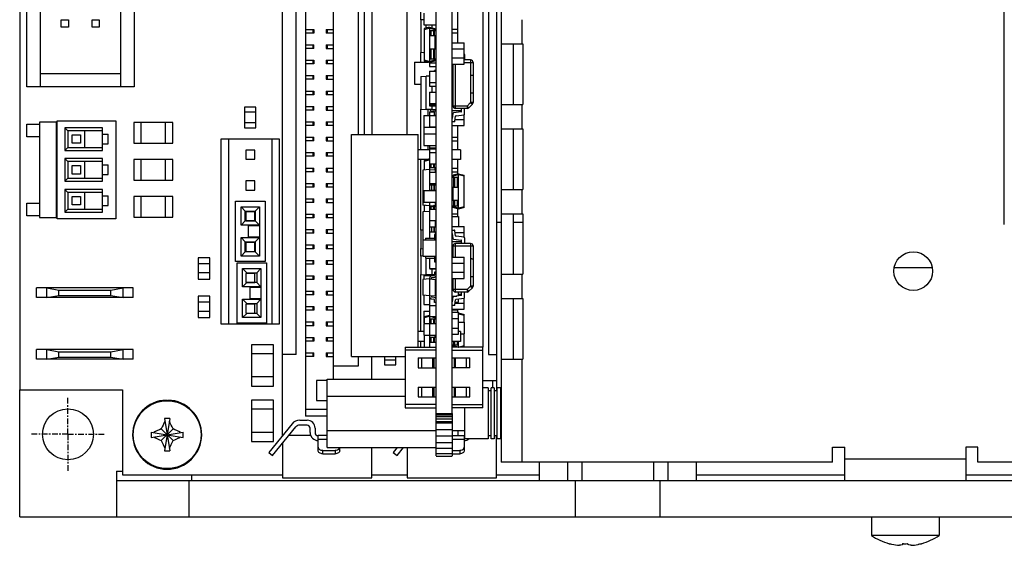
# Model space of a CAD drawing. Header units: millimetres. Extents: x 6 to 490, y 28 to 311.
# Tile 8 of 13: x 297 to 362, y 151 to 185. Entities that reach past the tile are written whole.
import ezdxf

# ---------------------------------------------------------------- set-up
doc = ezdxf.new("R2010")
doc.units = ezdxf.units.MM
doc.linetypes.add('CENTER', pattern=[0.6, 0.375, -0.075, 0.075, -0.075])
doc.layers.add('A-AX', color=7, linetype='Continuous')

msp = doc.modelspace()

# ---------------------------------------------------------------- linework, layer by layer
at = {"color": 7, "linetype": 'Continuous'}
for p, q in [((329.15, 246.602), (329.15, 156.202)), ((314.714, 157.957), (314.714, 244.845)), ((324.866, 159.424), (324.866, 243.666)), ((325.93, 159.426), (325.93, 243.664)), ((316.236, 243.098), (316.236, 159.24)), ((328.84, 242.184), (328.84, 160.906)), ((297.376, 241.834), (297.376, 160.968)), ((318.068, 241.205), (318.068, 161.686)), ((315.628, 163.301), (315.628, 239.501)), ((328.332, 239.501), (328.332, 163.301)), ((327.944, 239.291), (327.944, 163.799)), ((362.388, 171.882), (362.388, 231.082)), ((319.714, 225.274), (319.714, 177.816)), ((320.102, 225.274), (320.102, 177.816)), ((320.61, 225.274), (320.61, 177.816)), ((297.823, 180.98), (297.823, 221.823)), ((298.709, 221.823), (298.709, 180.98)), ((304.915, 221.823), (304.915, 180.98)), ((304.029, 180.98), (304.029, 199.572)), ((322.944, 177.816), (322.944, 193.195)), ((323.858, 185.382), (323.858, 193.195)), ((326.298, 183.876), (326.298, 186.702)), ((328.85, 186.452), (328.85, 172.052)), ((300.103, 184.905), (300.103, 185.385)), ((300.103, 185.385), (300.583, 185.385)), ((300.583, 185.385), (300.583, 184.905)), ((302.135, 184.905), (302.135, 185.385)), ((302.135, 185.385), (302.615, 185.385)), ((302.615, 185.385), (302.615, 184.905)), ((324.05, 185.4), (323.85, 185.382)), ((323.85, 185.382), (323.85, 183.245)), ((324.05, 185.836), (324.05, 185.068)), ((324.858, 185.39), (324.866, 185.389)), ((300.583, 184.905), (300.103, 184.905)), ((302.615, 184.905), (302.135, 184.905)), ((316.236, 184.759), (316.778, 184.759)), ((316.778, 184.759), (316.778, 184.515)), ((317.595, 184.759), (317.595, 184.515)), ((317.595, 184.759), (318.068, 184.759)), ((324.05, 185.068), (324.858, 185.068)), ((324.426, 184.913), (324.066, 184.816)), ((324.066, 184.816), (324.066, 182.673)), ((324.21, 184.855), (324.21, 185.068)), ((324.426, 184.913), (324.786, 184.816)), ((324.426, 184.835), (324.426, 184.913)), ((324.426, 184.835), (324.426, 182.654)), ((324.429, 184.689), (324.429, 184.329)), ((324.429, 184.689), (324.866, 184.689)), ((324.586, 185.068), (324.586, 184.87)), ((324.73, 184.689), (324.73, 184.329)), ((324.786, 184.816), (324.786, 184.689)), ((324.786, 184.775), (324.858, 184.775)), ((326.298, 184.759), (325.93, 184.759)), ((316.778, 184.515), (316.236, 184.515)), ((318.068, 184.515), (317.595, 184.515)), ((324.866, 184.329), (324.429, 184.329)), ((324.786, 184.329), (324.786, 183.473)), ((326.298, 184.515), (325.93, 184.515)), ((316.236, 183.743), (316.778, 183.743)), ((316.778, 183.499), (316.236, 183.499)), ((316.778, 183.499), (316.778, 183.743)), ((317.595, 183.743), (317.595, 183.499)), ((317.595, 183.743), (318.068, 183.743)), ((317.595, 183.499), (318.068, 183.499)), ((324.429, 183.473), (324.429, 182.801)), ((324.429, 183.473), (324.866, 183.473)), ((324.73, 183.473), (324.73, 182.801)), ((324.786, 184.015), (324.858, 184.015)), ((324.786, 183.527), (324.858, 183.527)), ((325.93, 183.876), (326.722, 183.876)), ((325.93, 183.476), (326.722, 183.476)), ((326.722, 182.476), (326.722, 183.876)), ((329.15, 183.802), (330.593, 183.802)), ((329.95, 183.802), (329.95, 179.802)), ((330.593, 183.802), (330.593, 179.802)), ((324.066, 183.226), (323.85, 183.245)), ((323.858, 182.595), (323.858, 183.245)), ((324.05, 183.228), (324.05, 183.198)), ((324.05, 183.198), (324.066, 183.198)), ((324.866, 182.801), (324.429, 182.801)), ((324.786, 182.801), (324.786, 182.673)), ((325.93, 182.876), (326.722, 182.876)), ((327.142, 182.744), (326.722, 182.744)), ((326.742, 183.116), (326.742, 182.744)), ((316.236, 182.727), (316.778, 182.727)), ((316.778, 182.483), (316.236, 182.483)), ((316.778, 182.727), (316.778, 182.483)), ((317.595, 182.727), (317.595, 182.483)), ((317.595, 182.727), (318.068, 182.727)), ((318.068, 182.483), (317.595, 182.483)), ((323.442, 182.595), (323.442, 181.155)), ((323.442, 182.595), (324.357, 182.595)), ((324.426, 182.577), (324.066, 182.673)), ((324.306, 182.609), (324.306, 182.595)), ((324.786, 182.673), (324.426, 182.577)), ((324.426, 182.577), (324.426, 182.654)), ((324.426, 182.577), (324.426, 182.308)), ((324.426, 182.552), (324.858, 182.552)), ((324.426, 182.308), (324.858, 182.308)), ((325.93, 182.476), (326.722, 182.476)), ((325.982, 179.704), (325.982, 182.476)), ((327.302, 182.584), (327.302, 179.93)), ((298.709, 181.861), (304.029, 181.861)), ((316.236, 181.711), (316.778, 181.711)), ((316.778, 181.467), (316.236, 181.467)), ((316.778, 181.467), (316.778, 181.711)), ((317.595, 181.711), (317.595, 181.467)), ((317.595, 181.711), (318.068, 181.711)), ((317.595, 181.467), (318.068, 181.467)), ((323.85, 181.643), (324.21, 181.675)), ((323.85, 181.643), (323.85, 179.506)), ((324.21, 179.475), (324.21, 181.675)), ((324.426, 181.675), (324.21, 181.675)), ((324.426, 182.011), (324.426, 181.008)), ((324.426, 182.011), (324.858, 182.011)), ((324.746, 182.011), (324.746, 182.055)), ((324.866, 182.055), (324.746, 182.055)), ((324.866, 181.65), (324.858, 181.651)), ((325.93, 181.711), (325.982, 181.711)), ((325.93, 181.467), (325.982, 181.467)), ((327.142, 181.744), (327.142, 180.544)), ((304.915, 180.98), (297.823, 180.98)), ((323.442, 181.155), (323.85, 181.155)), ((324.426, 181.251), (324.858, 181.251)), ((324.426, 181.008), (324.858, 181.008)), ((324.586, 181.008), (324.586, 180.63)), ((316.236, 180.695), (316.778, 180.695)), ((316.778, 180.451), (316.236, 180.451)), ((316.778, 180.695), (316.778, 180.451)), ((317.595, 180.695), (317.595, 180.451)), ((317.595, 180.695), (318.068, 180.695)), ((318.068, 180.451), (317.595, 180.451)), ((324.426, 180.63), (324.426, 179.707)), ((324.426, 180.63), (324.858, 180.63)), ((325.982, 180.695), (325.93, 180.695)), ((325.982, 180.451), (325.93, 180.451)), ((312.205, 179.628), (312.205, 178.268)), ((312.965, 179.628), (312.205, 179.628)), ((312.965, 178.268), (312.965, 179.628)), ((316.236, 179.679), (316.778, 179.679)), ((316.778, 179.435), (316.778, 179.679)), ((317.595, 179.679), (317.595, 179.435)), ((317.595, 179.679), (318.068, 179.679)), ((323.85, 179.506), (324.21, 179.475)), ((323.858, 176.817), (323.858, 179.506)), ((324.426, 179.87), (324.858, 179.87)), ((324.426, 179.788), (324.858, 179.788)), ((324.426, 179.707), (324.858, 179.707)), ((324.586, 179.707), (324.586, 179.475)), ((324.586, 179.475), (324.866, 179.499)), ((325.93, 179.812), (325.982, 179.812)), ((326.916, 179.544), (326.142, 179.544)), ((326.542, 179.353), (326.542, 179.544)), ((326.742, 179.172), (326.742, 179.544)), ((327.029, 179.591), (327.255, 179.817)), ((329.15, 179.802), (330.593, 179.802)), ((312.965, 179.308), (312.205, 179.308)), ((316.778, 179.435), (316.236, 179.435)), ((317.595, 179.435), (318.068, 179.435)), ((324.05, 179.089), (324.05, 177.102)), ((324.05, 179.089), (324.858, 179.089)), ((324.586, 179.475), (324.21, 179.475)), ((324.306, 179.475), (324.306, 179.089)), ((324.426, 179.329), (324.426, 179.089)), ((324.426, 179.329), (324.746, 179.329)), ((324.426, 179.085), (324.426, 178.325)), ((324.426, 179.085), (324.858, 179.085)), ((324.746, 179.455), (324.666, 179.455)), ((324.746, 179.335), (324.666, 179.335)), ((324.746, 179.095), (324.746, 179.335)), ((324.746, 179.095), (324.866, 179.095)), ((325.93, 179.412), (326.542, 179.412)), ((325.97, 179.216), (325.93, 178.89)), ((326.507, 179.313), (326.005, 179.251)), ((326.106, 178.699), (326.147, 179.033)), ((326.182, 179.068), (326.707, 179.132)), ((326.722, 178.412), (326.722, 179.137)), ((297.828, 177.681), (297.828, 178.513)), ((297.828, 178.513), (298.66, 178.513)), ((298.66, 178.641), (298.66, 172.345)), ((299.836, 178.641), (298.66, 178.641)), ((299.786, 172.345), (299.786, 178.641)), ((299.786, 178.513), (299.836, 178.513)), ((299.836, 172.257), (299.836, 178.721)), ((299.836, 178.721), (303.7, 178.721)), ((300.348, 178.269), (300.348, 176.773)), ((302.836, 178.269), (300.348, 178.269)), ((300.548, 178.069), (300.348, 178.269)), ((302.836, 176.773), (302.836, 178.269)), ((303.7, 178.721), (303.7, 172.257)), ((304.904, 178.612), (304.904, 177.252)), ((307.464, 178.612), (304.904, 178.612)), ((305.384, 177.252), (305.384, 178.612)), ((306.984, 177.252), (306.984, 178.612)), ((307.464, 177.252), (307.464, 178.612)), ((312.965, 178.588), (312.205, 178.588)), ((312.205, 178.268), (312.965, 178.268)), ((316.236, 178.663), (316.778, 178.663)), ((316.778, 178.419), (316.236, 178.419)), ((316.778, 178.663), (316.778, 178.419)), ((317.595, 178.663), (317.595, 178.419)), ((317.595, 178.663), (318.068, 178.663)), ((318.068, 178.419), (317.595, 178.419)), ((324.05, 178.321), (324.858, 178.321)), ((324.426, 178.325), (324.858, 178.325)), ((326.067, 178.664), (325.93, 178.664)), ((325.93, 178.412), (326.722, 178.412)), ((326.12, 178.812), (326.722, 178.812)), ((326.298, 176.817), (326.298, 178.419)), ((329.15, 178.202), (330.593, 178.202)), ((329.95, 178.202), (329.95, 174.202)), ((330.593, 178.202), (330.593, 174.202)), ((298.66, 177.681), (297.828, 177.681)), ((300.548, 178.069), (300.548, 176.973)), ((302.836, 178.069), (300.548, 178.069)), ((300.824, 177.247), (300.824, 177.805)), ((300.824, 177.805), (301.383, 177.805)), ((301.383, 177.805), (301.383, 177.247)), ((301.66, 176.973), (301.66, 178.069)), ((302.836, 177.849), (303.192, 177.849)), ((303.192, 177.209), (303.192, 177.849)), ((316.236, 177.647), (316.778, 177.647)), ((316.778, 177.403), (316.778, 177.647)), ((317.595, 177.647), (317.595, 177.403)), ((317.595, 177.647), (318.068, 177.647)), ((319.266, 163.176), (319.266, 177.816)), ((319.266, 177.816), (323.666, 177.816)), ((323.666, 163.799), (323.666, 177.816)), ((324.05, 177.87), (324.858, 177.87)), ((325.93, 177.647), (326.298, 177.647)), ((300.548, 176.973), (300.348, 176.773)), ((300.548, 176.973), (302.836, 176.973)), ((301.383, 177.247), (300.824, 177.247)), ((302.836, 177.209), (303.192, 177.209)), ((304.904, 177.252), (307.464, 177.252)), ((310.652, 177.525), (310.652, 165.333)), ((314.516, 177.525), (310.652, 177.525)), ((311.162, 165.333), (311.162, 177.525)), ((314.007, 177.525), (314.007, 165.333)), ((314.516, 165.333), (314.516, 177.525)), ((316.778, 177.403), (316.236, 177.403)), ((317.595, 177.403), (318.068, 177.403)), ((324.05, 177.102), (324.858, 177.102)), ((324.306, 177.102), (324.306, 176.817)), ((324.426, 177.102), (324.426, 175.515)), ((324.426, 176.944), (324.858, 176.944)), ((324.426, 176.891), (324.858, 176.891)), ((325.93, 177.403), (326.298, 177.403)), ((300.348, 176.773), (302.836, 176.773)), ((300.348, 176.237), (300.348, 174.741)), ((302.836, 176.237), (300.348, 176.237)), ((300.548, 176.037), (300.348, 176.237)), ((302.836, 174.741), (302.836, 176.237)), ((312.284, 176.793), (312.284, 176.193)), ((312.884, 176.793), (312.284, 176.793)), ((312.884, 176.193), (312.884, 176.793)), ((316.236, 176.631), (316.778, 176.631)), ((316.778, 176.387), (316.236, 176.387)), ((316.778, 176.631), (316.778, 176.387)), ((317.595, 176.631), (317.595, 176.387)), ((317.595, 176.631), (318.068, 176.631)), ((318.068, 176.387), (317.595, 176.387)), ((324.426, 176.817), (323.666, 176.817)), ((324.426, 176.647), (324.858, 176.647)), ((324.866, 176.817), (324.858, 176.817)), ((326.466, 176.817), (325.93, 176.817)), ((326.466, 176.817), (326.466, 176.177)), ((300.548, 176.037), (300.548, 174.941)), ((302.836, 176.037), (300.548, 176.037)), ((300.824, 175.215), (300.824, 175.773)), ((300.824, 175.773), (301.383, 175.773)), ((301.383, 175.773), (301.383, 175.215)), ((301.66, 174.941), (301.66, 176.037)), ((302.836, 175.817), (303.192, 175.817)), ((303.192, 175.177), (303.192, 175.817)), ((304.904, 176.173), (304.904, 174.813)), ((307.464, 176.173), (304.904, 176.173)), ((305.384, 174.813), (305.384, 176.173)), ((306.984, 174.813), (306.984, 176.173)), ((307.464, 174.813), (307.464, 176.173)), ((312.284, 176.193), (312.884, 176.193)), ((316.236, 175.615), (316.778, 175.615)), ((316.778, 175.371), (316.778, 175.615)), ((317.595, 175.615), (317.595, 175.371)), ((317.595, 175.615), (318.068, 175.615)), ((324.283, 176.177), (323.666, 176.177)), ((323.858, 171.511), (323.858, 176.177)), ((324.426, 176.216), (324.066, 176.119)), ((324.066, 176.119), (324.066, 175.484)), ((324.426, 175.887), (324.858, 175.887)), ((324.429, 175.887), (324.429, 175.632)), ((324.866, 175.632), (324.429, 175.632)), ((324.73, 175.887), (324.73, 175.632)), ((324.786, 175.632), (324.786, 175.485)), ((324.866, 176.177), (324.858, 176.177)), ((324.866, 175.992), (324.858, 175.992)), ((326.466, 176.177), (325.93, 176.177)), ((325.93, 175.615), (326.298, 175.615)), ((326.298, 175.227), (326.298, 176.177)), ((300.548, 174.941), (300.348, 174.741)), ((300.548, 174.941), (302.836, 174.941)), ((301.383, 175.215), (300.824, 175.215)), ((302.836, 175.177), (303.192, 175.177)), ((316.778, 175.371), (316.236, 175.371)), ((317.595, 175.371), (318.068, 175.371)), ((324.434, 175.516), (323.994, 175.478)), ((323.994, 175.478), (323.994, 173.155)), ((324.426, 175.346), (324.426, 174.586)), ((324.426, 175.346), (324.858, 175.346)), ((324.434, 175.516), (324.434, 175.346)), ((324.434, 175.516), (324.794, 175.485)), ((324.794, 175.485), (324.794, 175.346)), ((324.794, 175.428), (324.858, 175.428)), ((324.858, 175.256), (324.866, 175.256)), ((325.93, 175.371), (326.298, 175.371)), ((325.93, 175.016), (326.343, 175.016)), ((326.346, 175.24), (325.986, 175.144)), ((325.986, 175.144), (325.986, 175.016)), ((326.042, 174.344), (326.042, 175.016)), ((326.343, 174.344), (326.343, 175.016)), ((326.346, 175.24), (326.706, 175.144)), ((326.346, 175.24), (326.346, 175.163)), ((326.346, 172.982), (326.346, 175.163)), ((326.706, 173.001), (326.706, 175.144)), ((300.348, 174.741), (302.836, 174.741)), ((304.904, 174.813), (307.464, 174.813)), ((312.284, 174.761), (312.284, 174.161)), ((312.884, 174.761), (312.284, 174.761)), ((312.884, 174.161), (312.884, 174.761)), ((316.236, 174.599), (316.778, 174.599)), ((316.778, 174.355), (316.236, 174.355)), ((316.778, 174.599), (316.778, 174.355)), ((317.595, 174.599), (317.595, 174.355)), ((317.595, 174.599), (318.068, 174.599)), ((318.068, 174.355), (317.595, 174.355)), ((324.426, 174.586), (324.858, 174.586)), ((324.434, 174.586), (324.434, 174.131)), ((324.434, 174.496), (324.866, 174.496)), ((324.754, 174.136), (324.754, 174.496)), ((324.794, 174.586), (324.794, 174.496)), ((324.866, 174.896), (324.858, 174.896)), ((324.866, 174.776), (324.858, 174.776)), ((325.93, 174.344), (326.343, 174.344)), ((325.986, 173.488), (325.986, 174.344)), ((300.348, 174.205), (300.348, 172.709)), ((302.836, 174.205), (300.348, 174.205)), ((300.548, 174.005), (300.348, 174.205)), ((300.548, 174.005), (300.548, 172.909)), ((302.836, 174.005), (300.548, 174.005)), ((300.824, 173.183), (300.824, 173.741)), ((300.824, 173.741), (301.383, 173.741)), ((301.383, 173.741), (301.383, 173.183)), ((301.66, 172.909), (301.66, 174.005)), ((302.836, 172.709), (302.836, 174.205)), ((302.836, 173.785), (303.192, 173.785)), ((303.192, 173.145), (303.192, 173.785)), ((304.904, 173.735), (304.904, 172.375)), ((307.464, 173.735), (304.904, 173.735)), ((305.384, 172.375), (305.384, 173.735)), ((306.984, 172.375), (306.984, 173.735)), ((307.464, 172.375), (307.464, 173.735)), ((312.284, 174.161), (312.884, 174.161)), ((324.05, 174.131), (324.05, 173.363)), ((324.05, 174.131), (324.858, 174.131)), ((324.866, 174.136), (324.434, 174.136)), ((324.794, 174.136), (324.794, 174.131)), ((324.866, 174.104), (324.858, 174.104)), ((324.858, 173.736), (324.866, 173.736)), ((329.15, 174.202), (330.593, 174.202)), ((297.828, 172.465), (297.828, 173.297)), ((297.828, 173.297), (298.66, 173.297)), ((301.383, 173.183), (300.824, 173.183)), ((302.836, 173.145), (303.192, 173.145)), ((311.609, 169.437), (311.609, 173.421)), ((311.609, 173.421), (313.561, 173.421)), ((311.977, 171.837), (311.977, 173.053)), ((311.977, 173.053), (313.193, 173.053)), ((311.977, 173.053), (312.261, 172.769)), ((313.193, 173.053), (312.909, 172.769)), ((313.193, 173.053), (313.193, 171.837)), ((313.561, 173.421), (313.561, 169.437)), ((316.236, 173.583), (316.778, 173.583)), ((316.778, 173.339), (316.236, 173.339)), ((316.778, 173.339), (316.778, 173.583)), ((317.595, 173.583), (317.595, 173.339)), ((317.595, 173.583), (318.068, 173.583)), ((317.595, 173.339), (318.068, 173.339)), ((324.434, 173.116), (323.994, 173.155)), ((324.05, 173.363), (324.858, 173.363)), ((324.066, 173.148), (324.066, 172.72)), ((324.426, 173.117), (324.426, 172.148)), ((324.429, 173.066), (324.429, 172.908)), ((324.429, 173.066), (324.866, 173.066)), ((324.434, 173.363), (324.434, 173.116)), ((324.434, 173.116), (324.794, 173.148)), ((324.73, 173.066), (324.73, 172.908)), ((324.786, 173.147), (324.786, 173.066)), ((324.794, 173.363), (324.794, 173.148)), ((324.794, 173.282), (324.858, 173.282)), ((324.866, 173.376), (324.858, 173.376)), ((325.93, 173.583), (325.986, 173.583)), ((325.93, 173.488), (326.343, 173.488)), ((325.93, 173.128), (326.343, 173.128)), ((325.986, 173.128), (325.986, 173.001)), ((326.346, 172.904), (325.986, 173.001)), ((326.042, 173.128), (326.042, 173.488)), ((326.343, 173.128), (326.343, 173.488)), ((326.706, 173.001), (326.346, 172.904)), ((326.346, 172.982), (326.346, 172.904)), ((298.66, 172.465), (297.828, 172.465)), ((298.66, 172.345), (299.836, 172.345)), ((299.836, 172.465), (299.786, 172.465)), ((300.548, 172.909), (300.348, 172.709)), ((300.348, 172.709), (302.836, 172.709)), ((300.548, 172.909), (302.836, 172.909)), ((304.904, 172.375), (307.464, 172.375)), ((312.261, 172.121), (312.261, 172.769)), ((312.261, 172.769), (312.909, 172.769)), ((312.284, 172.729), (312.284, 172.129)), ((312.884, 172.729), (312.284, 172.729)), ((312.884, 172.129), (312.884, 172.729)), ((312.909, 172.769), (312.909, 172.121)), ((316.236, 172.567), (316.778, 172.567)), ((316.778, 172.567), (316.778, 172.323)), ((317.595, 172.567), (317.595, 172.323)), ((317.595, 172.567), (318.068, 172.567)), ((324.426, 172.752), (323.994, 172.714)), ((323.994, 172.714), (323.994, 170.873)), ((324.426, 172.908), (324.858, 172.908)), ((324.866, 172.706), (324.858, 172.706)), ((324.858, 172.493), (324.866, 172.493)), ((326.298, 172.567), (325.93, 172.567)), ((325.93, 172.42), (326.346, 172.42)), ((326.298, 172.42), (326.298, 172.917)), ((326.346, 172.42), (326.346, 171.765)), ((329.15, 172.602), (330.593, 172.602)), ((329.95, 172.602), (329.95, 168.602)), ((330.593, 172.602), (330.593, 168.602)), ((303.7, 172.257), (299.836, 172.257)), ((311.977, 171.837), (312.261, 172.121)), ((313.193, 171.837), (311.977, 171.837)), ((312.909, 172.121), (312.261, 172.121)), ((312.284, 172.129), (312.884, 172.129)), ((312.481, 171.045), (312.481, 171.813)), ((312.481, 171.813), (313.193, 171.813)), ((313.193, 171.837), (312.909, 172.121)), ((313.193, 171.813), (313.193, 171.045)), ((316.778, 172.323), (316.236, 172.323)), ((318.068, 172.323), (317.595, 172.323)), ((324.426, 172.148), (324.858, 172.148)), ((324.434, 172.148), (324.434, 170.993)), ((324.434, 171.733), (324.866, 171.733)), ((324.754, 171.373), (324.754, 171.733)), ((324.794, 172.148), (324.794, 171.733)), ((324.866, 172.133), (324.794, 172.133)), ((324.794, 172.067), (324.858, 172.067)), ((324.866, 171.85), (324.794, 171.85)), ((325.93, 171.765), (326.722, 171.765)), ((326.722, 171.04), (326.722, 171.765)), ((328.85, 172.052), (329.15, 172.052)), ((329.95, 172.052), (330.593, 172.052)), ((313.193, 171.045), (312.481, 171.045)), ((316.236, 171.551), (316.778, 171.551)), ((316.778, 171.307), (316.236, 171.307)), ((316.778, 171.307), (316.778, 171.551)), ((317.595, 171.551), (317.595, 171.307)), ((317.595, 171.551), (318.068, 171.551)), ((317.595, 171.307), (318.068, 171.307)), ((323.994, 171.524), (323.85, 171.511)), ((323.85, 171.511), (323.85, 170.294)), ((324.866, 171.373), (324.434, 171.373)), ((324.746, 171.233), (324.746, 170.873)), ((324.746, 171.233), (324.858, 171.233)), ((324.794, 171.373), (324.794, 171.233)), ((324.866, 171.142), (324.858, 171.142)), ((325.93, 171.513), (326.067, 171.513)), ((325.93, 171.287), (325.97, 170.961)), ((326.147, 171.144), (326.106, 171.478)), ((326.12, 171.365), (326.722, 171.365)), ((326.707, 171.045), (326.182, 171.109)), ((311.977, 169.805), (311.977, 171.021)), ((311.977, 171.021), (313.193, 171.021)), ((311.977, 171.021), (312.261, 170.737)), ((312.261, 170.089), (312.261, 170.737)), ((312.261, 170.737), (312.909, 170.737)), ((312.284, 170.697), (312.284, 170.097)), ((312.884, 170.697), (312.284, 170.697)), ((312.884, 170.097), (312.884, 170.697)), ((313.193, 171.021), (312.909, 170.737)), ((312.909, 170.737), (312.909, 170.089)), ((313.193, 171.021), (313.193, 169.805)), ((316.236, 170.535), (316.778, 170.535)), ((316.778, 170.535), (316.778, 170.291)), ((317.595, 170.535), (317.595, 170.291)), ((317.595, 170.535), (318.068, 170.535)), ((323.986, 170.873), (323.986, 169.793)), ((323.986, 170.873), (324.858, 170.873)), ((324.154, 170.993), (324.154, 170.873)), ((324.154, 170.993), (324.858, 170.993)), ((324.858, 170.973), (324.866, 170.973)), ((324.866, 170.613), (324.858, 170.613)), ((325.93, 170.765), (326.542, 170.765)), ((325.982, 169.733), (325.982, 170.473)), ((326.005, 170.926), (326.507, 170.864)), ((327.142, 170.633), (326.142, 170.633)), ((326.542, 170.633), (326.542, 170.825)), ((326.742, 171.005), (326.742, 170.633)), ((327.302, 170.473), (327.302, 167.819)), ((311.977, 169.805), (312.261, 170.089)), ((313.193, 169.805), (311.977, 169.805)), ((312.909, 170.089), (312.261, 170.089)), ((312.284, 170.097), (312.884, 170.097)), ((313.193, 169.805), (312.909, 170.089)), ((316.778, 170.291), (316.236, 170.291)), ((318.068, 170.291), (317.595, 170.291)), ((323.85, 170.294), (323.986, 170.282)), ((323.986, 169.816), (323.85, 169.804)), ((323.85, 169.804), (323.85, 168.587)), ((323.858, 169.804), (323.858, 170.294)), ((323.986, 169.793), (324.858, 169.793)), ((324.154, 169.793), (324.154, 169.673)), ((324.746, 169.793), (324.746, 169.433)), ((324.866, 170.287), (324.858, 170.286)), ((324.866, 170.061), (324.858, 170.061)), ((324.866, 169.811), (324.858, 169.812)), ((325.93, 170.365), (325.982, 170.365)), ((325.982, 170.291), (325.93, 170.291)), ((325.93, 169.982), (325.982, 169.982)), ((325.93, 169.733), (326.722, 169.733)), ((326.722, 168.333), (326.722, 169.733)), ((309.153, 169.695), (309.153, 168.287)), ((309.921, 169.695), (309.153, 169.695)), ((309.921, 169.295), (309.153, 169.295)), ((309.921, 168.287), (309.921, 169.695)), ((313.561, 169.437), (311.609, 169.437)), ((311.711, 165.373), (311.711, 169.357)), ((311.711, 169.357), (313.663, 169.357)), ((313.663, 169.357), (313.663, 165.373)), ((316.236, 169.519), (316.778, 169.519)), ((316.778, 169.275), (316.236, 169.275)), ((316.778, 169.275), (316.778, 169.519)), ((317.595, 169.519), (317.595, 169.275)), ((317.595, 169.519), (318.068, 169.519)), ((317.595, 169.275), (318.068, 169.275)), ((324.154, 169.673), (324.858, 169.673)), ((324.21, 168.556), (324.21, 169.673)), ((324.426, 169.673), (324.426, 168.978)), ((324.746, 169.433), (324.858, 169.433)), ((324.866, 169.436), (324.858, 169.436)), ((325.93, 169.333), (326.722, 169.333)), ((327.142, 169.633), (327.142, 168.433)), ((309.921, 168.695), (309.153, 168.695)), ((312.079, 167.773), (312.079, 168.989)), ((312.079, 168.989), (313.295, 168.989)), ((312.079, 168.989), (312.363, 168.705)), ((312.284, 168.665), (312.284, 168.065)), ((312.884, 168.665), (312.284, 168.665)), ((312.363, 168.665), (312.363, 168.705)), ((312.363, 168.705), (313.011, 168.705)), ((312.884, 168.065), (312.884, 168.665)), ((313.295, 168.989), (313.011, 168.705)), ((313.011, 168.705), (313.011, 168.057)), ((313.295, 168.989), (313.295, 167.773)), ((316.236, 168.503), (316.778, 168.503)), ((316.778, 168.503), (316.778, 168.259)), ((317.595, 168.503), (317.595, 168.259)), ((317.595, 168.503), (318.068, 168.503)), ((323.85, 168.587), (324.21, 168.556)), ((323.858, 164.817), (323.858, 168.587)), ((324.05, 168.57), (324.05, 168.263)), ((324.05, 168.523), (324.732, 168.523)), ((324.586, 168.556), (324.21, 168.556)), ((324.426, 168.978), (324.858, 168.978)), ((324.426, 168.556), (324.426, 168.523)), ((324.448, 168.978), (324.448, 168.956)), ((324.448, 168.956), (324.866, 168.956)), ((324.719, 168.519), (324.574, 168.501)), ((324.586, 168.956), (324.586, 168.556)), ((324.754, 168.57), (324.586, 168.556)), ((324.746, 168.978), (324.746, 168.956)), ((324.754, 168.737), (324.754, 168.558)), ((324.866, 168.737), (324.754, 168.737)), ((325.93, 168.733), (326.722, 168.733)), ((329.15, 168.602), (330.593, 168.602)), ((355.12, 169.049), (357.629, 169.049)), ((309.153, 168.287), (309.921, 168.287)), ((312.079, 167.773), (312.363, 168.057)), ((312.284, 168.065), (312.884, 168.065)), ((312.363, 168.057), (312.363, 168.065)), ((313.011, 168.057), (312.363, 168.057)), ((313.295, 167.773), (313.011, 168.057)), ((316.778, 168.259), (316.236, 168.259)), ((318.068, 168.259), (317.595, 168.259)), ((324.434, 168.297), (323.994, 168.258)), ((323.994, 168.258), (323.994, 167.215)), ((324.434, 168.342), (324.434, 167.132)), ((324.434, 168.297), (324.794, 168.265)), ((324.554, 168.286), (324.554, 168.342)), ((324.589, 168.382), (324.733, 168.4)), ((324.794, 168.265), (324.794, 167.208)), ((325.93, 168.333), (326.722, 168.333)), ((325.93, 168.209), (325.982, 168.209)), ((325.93, 167.809), (325.982, 167.809)), ((325.982, 167.593), (325.982, 168.333)), ((298.464, 167.06), (298.464, 167.7)), ((304.864, 167.7), (298.464, 167.7)), ((299.144, 167.06), (299.144, 167.7)), ((299.144, 167.7), (299.944, 167.559)), ((299.144, 167.06), (299.944, 167.201)), ((299.944, 167.201), (299.944, 167.559)), ((299.944, 167.559), (303.384, 167.559)), ((299.944, 167.201), (303.384, 167.201)), ((303.384, 167.559), (304.184, 167.7)), ((303.384, 167.201), (303.384, 167.559)), ((303.384, 167.201), (304.184, 167.06)), ((304.184, 167.06), (304.184, 167.7)), ((304.864, 167.06), (304.864, 167.7)), ((309.153, 167.155), (309.153, 165.747)), ((309.921, 167.155), (309.153, 167.155)), ((309.921, 165.747), (309.921, 167.155)), ((313.295, 167.773), (312.079, 167.773)), ((312.583, 166.981), (312.583, 167.749)), ((312.583, 167.749), (313.295, 167.749)), ((313.295, 167.749), (313.295, 166.981)), ((316.236, 167.487), (316.778, 167.487)), ((316.778, 167.243), (316.236, 167.243)), ((316.778, 167.243), (316.778, 167.487)), ((317.595, 167.487), (317.595, 167.243)), ((317.595, 167.487), (318.068, 167.487)), ((317.595, 167.243), (318.068, 167.243)), ((324.434, 167.177), (323.994, 167.215)), ((324.05, 167.21), (324.05, 166.617)), ((324.426, 167.178), (324.426, 165.353)), ((324.434, 167.177), (324.794, 167.208)), ((324.554, 167.187), (324.554, 167.132)), ((324.794, 167.755), (324.858, 167.755)), ((324.794, 167.3), (324.858, 167.3)), ((325.93, 167.169), (326.235, 167.169)), ((326.507, 167.202), (326.005, 167.14)), ((326.916, 167.433), (326.142, 167.433)), ((326.346, 167.182), (326.346, 167.433)), ((326.346, 167.301), (326.542, 167.301)), ((326.542, 167.242), (326.542, 167.433)), ((326.742, 167.061), (326.742, 167.433)), ((327.029, 167.48), (327.255, 167.706)), ((304.864, 167.06), (298.464, 167.06)), ((309.921, 166.755), (309.153, 166.755)), ((312.079, 165.741), (312.079, 166.957)), ((312.079, 166.957), (313.295, 166.957)), ((312.079, 166.957), (312.363, 166.673)), ((312.284, 166.633), (312.284, 166.033)), ((312.884, 166.633), (312.284, 166.633)), ((312.363, 166.633), (312.363, 166.673)), ((312.363, 166.673), (313.011, 166.673)), ((313.295, 166.981), (312.583, 166.981)), ((312.884, 166.033), (312.884, 166.633)), ((313.295, 166.957), (313.011, 166.673)), ((313.011, 166.673), (313.011, 166.025)), ((313.295, 166.957), (313.295, 165.741)), ((324.05, 166.617), (324.426, 166.617)), ((324.426, 166.54), (324.858, 166.54)), ((324.574, 166.973), (324.719, 166.955)), ((324.733, 167.074), (324.589, 167.092)), ((324.754, 166.737), (324.754, 166.915)), ((324.866, 166.737), (324.754, 166.737)), ((325.97, 167.106), (325.93, 166.779)), ((326.067, 166.553), (325.93, 166.553)), ((326.106, 166.588), (326.147, 166.922)), ((326.12, 166.701), (326.722, 166.701)), ((326.129, 166.769), (326.346, 166.769)), ((326.182, 166.957), (326.707, 167.021)), ((326.346, 166.769), (326.346, 166.977)), ((326.722, 166.301), (326.722, 167.026)), ((329.15, 167.002), (330.593, 167.002)), ((329.95, 167.002), (329.95, 163.002)), ((330.593, 167.002), (330.593, 163.002)), ((309.921, 166.155), (309.153, 166.155)), ((312.079, 165.741), (312.363, 166.025)), ((312.284, 166.033), (312.884, 166.033)), ((312.363, 166.025), (312.363, 166.033)), ((313.011, 166.025), (312.363, 166.025)), ((313.295, 165.741), (313.011, 166.025)), ((316.236, 166.471), (316.778, 166.471)), ((316.778, 166.227), (316.236, 166.227)), ((316.778, 166.471), (316.778, 166.227)), ((317.595, 166.471), (317.595, 166.227)), ((317.595, 166.471), (318.068, 166.471)), ((318.068, 166.227), (317.595, 166.227)), ((324.05, 166.166), (324.05, 165.398)), ((324.05, 166.166), (324.426, 166.166)), ((324.426, 165.893), (324.066, 165.797)), ((325.93, 166.301), (326.722, 166.301)), ((326.298, 166.227), (325.93, 166.227)), ((325.93, 166.095), (326.346, 166.095)), ((326.298, 166.095), (326.298, 166.301)), ((326.346, 164.655), (326.346, 166.095)), ((326.346, 166.056), (326.706, 165.959)), ((326.706, 165.434), (326.706, 165.959)), ((309.153, 165.747), (309.921, 165.747)), ((310.652, 165.333), (314.516, 165.333)), ((313.663, 165.373), (311.711, 165.373)), ((313.295, 165.741), (312.079, 165.741)), ((316.236, 165.455), (316.778, 165.455)), ((316.778, 165.211), (316.236, 165.211)), ((316.778, 165.211), (316.778, 165.455)), ((317.595, 165.455), (317.595, 165.211)), ((317.595, 165.455), (318.068, 165.455)), ((317.595, 165.211), (318.068, 165.211)), ((324.05, 165.398), (324.066, 165.398)), ((324.05, 165.353), (324.05, 164.585)), ((324.05, 165.353), (324.858, 165.353)), ((324.066, 165.797), (324.066, 165.353)), ((324.426, 165.808), (324.858, 165.808)), ((324.426, 165.349), (324.426, 164.589)), ((324.426, 165.349), (324.858, 165.349)), ((324.429, 165.669), (324.429, 165.353)), ((324.429, 165.669), (324.866, 165.669)), ((324.73, 165.669), (324.73, 165.353)), ((324.743, 165.808), (324.786, 165.797)), ((324.786, 165.797), (324.786, 165.669)), ((324.866, 165.309), (324.858, 165.309)), ((325.93, 165.695), (326.346, 165.695)), ((326.346, 165.434), (326.722, 165.434)), ((326.722, 165.434), (326.722, 164.666)), ((324.05, 164.817), (323.666, 164.817)), ((324.05, 164.585), (324.858, 164.585)), ((324.066, 164.585), (324.066, 163.799)), ((324.426, 164.589), (324.858, 164.589)), ((324.426, 164.585), (324.426, 163.799)), ((324.786, 164.585), (324.786, 164.453)), ((324.866, 164.817), (324.858, 164.817)), ((325.93, 165.055), (326.346, 165.055)), ((325.93, 164.655), (326.346, 164.655)), ((326.466, 164.817), (326.346, 164.817)), ((326.466, 164.817), (326.466, 164.177)), ((326.466, 164.666), (326.722, 164.666)), ((326.706, 163.816), (326.706, 164.666)), ((312.678, 163.95), (312.678, 161.23)), ((314.118, 163.95), (312.678, 163.95)), ((314.118, 161.23), (314.118, 163.95)), ((316.236, 164.439), (316.778, 164.439)), ((316.778, 164.195), (316.236, 164.195)), ((316.778, 164.439), (316.778, 164.195)), ((317.595, 164.439), (317.595, 164.195)), ((317.595, 164.439), (318.068, 164.439)), ((318.068, 164.195), (317.595, 164.195)), ((324.066, 164.177), (323.666, 164.177)), ((323.858, 163.799), (323.858, 164.177)), ((324.426, 164.13), (324.858, 164.13)), ((324.429, 164.453), (324.429, 164.13)), ((324.429, 164.453), (324.866, 164.453)), ((324.73, 164.453), (324.73, 164.13)), ((326.466, 164.177), (325.93, 164.177)), ((325.93, 163.944), (326.343, 163.944)), ((325.986, 163.944), (325.986, 163.816)), ((326.042, 163.944), (326.042, 164.177)), ((326.343, 163.944), (326.343, 164.177)), ((326.346, 163.799), (326.346, 164.177)), ((298.464, 162.996), (298.464, 163.636)), ((304.864, 163.636), (298.464, 163.636)), ((299.144, 162.996), (299.144, 163.636)), ((299.144, 163.636), (299.944, 163.495)), ((299.944, 163.137), (299.944, 163.495)), ((299.944, 163.495), (303.384, 163.495)), ((303.384, 163.495), (304.184, 163.636)), ((303.384, 163.137), (303.384, 163.495)), ((304.184, 162.996), (304.184, 163.636)), ((304.864, 162.996), (304.864, 163.636)), ((314.118, 163.35), (312.678, 163.35)), ((315.628, 163.301), (314.714, 163.301)), ((316.236, 163.423), (316.778, 163.423)), ((316.778, 163.179), (316.778, 163.423)), ((317.595, 163.423), (317.595, 163.179)), ((317.595, 163.423), (318.068, 163.423)), ((322.826, 163.799), (322.826, 159.799)), ((322.826, 163.799), (324.866, 163.799)), ((324.866, 163.599), (322.826, 163.599)), ((327.946, 163.799), (325.93, 163.799)), ((325.93, 163.599), (327.946, 163.599)), ((326.05, 163.799), (325.986, 163.816)), ((326.706, 163.816), (326.643, 163.799)), ((327.946, 159.799), (327.946, 163.799)), ((328.332, 163.301), (328.84, 163.301)), ((304.864, 162.996), (298.464, 162.996)), ((299.144, 162.996), (299.944, 163.137)), ((299.944, 163.137), (303.384, 163.137)), ((303.384, 163.137), (304.184, 162.996)), ((316.778, 163.179), (316.236, 163.179)), ((317.595, 163.179), (318.068, 163.179)), ((319.266, 163.176), (322.826, 163.176)), ((319.714, 163.176), (319.714, 162.539)), ((320.61, 161.686), (320.61, 163.176)), ((321.45, 163.176), (321.45, 162.621)), ((322.21, 162.941), (321.45, 162.941)), ((321.45, 162.621), (322.21, 162.621)), ((322.21, 162.621), (322.21, 163.176)), ((323.686, 163.079), (323.686, 162.439)), ((323.686, 163.079), (324.866, 163.079)), ((324.706, 163.079), (324.706, 162.439)), ((325.93, 163.079), (327.086, 163.079)), ((326.066, 162.439), (326.066, 163.079)), ((327.086, 162.439), (327.086, 163.079)), ((329.15, 163.002), (330.593, 163.002)), ((319.714, 162.539), (318.068, 162.539)), ((323.686, 162.439), (324.866, 162.439)), ((327.086, 162.439), (325.93, 162.439)), ((314.118, 161.83), (312.678, 161.83)), ((316.951, 161.597), (316.951, 160.277)), ((317.666, 161.597), (316.951, 161.597)), ((317.666, 157.166), (317.666, 161.686)), ((317.666, 161.686), (322.826, 161.686)), ((327.946, 161.597), (328.84, 161.597)), ((328.6, 161.106), (328.6, 161.597)), ((297.359, 152.602), (297.359, 160.968)), ((297.376, 160.968), (304.152, 160.968)), ((304.152, 160.968), (304.152, 155.376)), ((312.678, 161.23), (314.118, 161.23)), ((323.686, 161.159), (323.686, 160.519)), ((323.686, 161.159), (324.866, 161.159)), ((324.706, 161.159), (324.706, 160.519)), ((325.93, 161.159), (327.086, 161.159)), ((326.066, 160.519), (326.066, 161.159)), ((327.086, 160.519), (327.086, 161.159)), ((328.292, 161.106), (327.946, 161.106)), ((328.292, 161.106), (328.292, 157.746)), ((328.495, 160.906), (328.292, 160.906)), ((328.495, 157.746), (328.495, 161.106)), ((328.699, 161.106), (328.495, 161.106)), ((328.699, 161.106), (328.699, 157.746)), ((328.902, 160.906), (328.699, 160.906)), ((328.902, 157.746), (328.902, 161.106)), ((329.105, 161.106), (328.902, 161.106)), ((329.105, 161.106), (329.105, 157.746)), ((329.15, 160.938), (329.105, 160.938)), ((307.044, 160.257), (307.044, 160.297)), ((307.151, 160.256), (307.151, 160.297)), ((312.678, 160.292), (312.678, 157.572)), ((314.118, 160.292), (312.678, 160.292)), ((314.118, 157.572), (314.118, 160.292)), ((316.951, 160.277), (317.666, 160.277)), ((317.658, 158.473), (317.658, 160.393)), ((317.666, 160.393), (317.658, 160.393)), ((317.666, 160.556), (322.826, 160.556)), ((324.866, 159.999), (322.826, 159.999)), ((323.686, 160.519), (324.866, 160.519)), ((325.93, 160.519), (327.086, 160.519)), ((325.93, 159.999), (327.946, 159.999)), ((314.118, 159.692), (312.678, 159.692)), ((316.236, 159.704), (317.666, 159.704)), ((322.826, 159.799), (324.866, 159.799)), ((324.866, 159.426), (325.93, 159.426)), ((324.866, 156.612), (324.866, 159.423)), ((324.866, 159.392), (325.93, 159.392)), ((324.866, 159.333), (325.93, 159.333)), ((327.946, 159.799), (325.93, 159.799)), ((325.93, 159.423), (325.93, 156.612)), ((326.75, 157.746), (326.75, 159.799)), ((306.921, 159.08), (307.275, 156.956)), ((307.275, 159.08), (306.921, 156.956)), ((315.348, 158.734), (313.803, 156.842)), ((315.852, 158.973), (316.34, 158.973)), ((317.666, 159.24), (316.236, 159.24)), ((324.866, 159.216), (325.93, 159.216)), ((324.866, 159.063), (325.93, 159.063)), ((324.866, 158.885), (325.93, 158.885)), ((324.866, 158.806), (325.93, 158.806)), ((306.036, 157.841), (308.159, 158.195)), ((306.036, 158.195), (308.159, 157.841)), ((306.709, 157.63), (307.486, 158.406)), ((306.709, 158.406), (307.486, 157.63)), ((314.118, 158.172), (312.678, 158.172)), ((314.055, 156.636), (315.6, 158.528)), ((316.34, 158.648), (315.852, 158.648)), ((316.543, 158.16), (316.543, 158.445)), ((316.868, 158.445), (316.868, 158.16)), ((317.666, 158.473), (317.658, 158.473)), ((317.666, 158.296), (324.858, 158.296)), ((324.866, 158.366), (325.93, 158.366)), ((326.75, 158.275), (325.93, 158.275)), ((326.298, 158.275), (326.298, 157.957)), ((312.678, 157.572), (314.118, 157.572)), ((314.714, 157.444), (314.714, 155.173)), ((316.583, 157.957), (315.133, 157.957)), ((317.071, 156.971), (317.071, 157.957)), ((317.666, 157.957), (317.071, 157.957)), ((324.866, 157.945), (325.93, 157.945)), ((324.866, 157.509), (325.93, 157.509)), ((325.93, 157.957), (326.723, 157.957)), ((326.723, 157.957), (326.723, 156.971)), ((328.292, 157.746), (326.75, 157.746)), ((328.495, 157.946), (328.292, 157.946)), ((328.699, 157.746), (328.495, 157.746)), ((328.902, 157.946), (328.699, 157.946)), ((328.84, 155.173), (328.84, 157.946)), ((329.105, 157.746), (328.902, 157.746)), ((329.15, 157.914), (329.105, 157.914)), ((313.803, 156.842), (314.055, 156.636)), ((317.376, 156.985), (318.189, 156.985)), ((317.376, 156.755), (318.189, 156.755)), ((317.666, 157.166), (324.858, 157.166)), ((318.493, 156.971), (318.493, 157.166)), ((320.61, 155.173), (320.61, 157.166)), ((322.297, 157.166), (322.032, 156.842)), ((322.032, 156.842), (322.284, 156.636)), ((322.284, 156.636), (322.717, 157.166)), ((322.944, 157.166), (322.944, 155.173)), ((324.866, 157.12), (325.93, 157.12)), ((324.866, 156.787), (325.93, 156.787)), ((325.93, 156.985), (326.418, 156.985)), ((325.93, 156.755), (326.418, 156.755)), ((351.046, 156.202), (351.046, 157.202)), ((351.046, 157.202), (351.846, 157.202)), ((351.846, 155.002), (351.846, 157.202)), ((359.846, 157.202), (359.846, 155.002)), ((360.646, 157.202), (359.846, 157.202)), ((360.646, 156.202), (360.646, 157.202)), ((324.866, 156.611), (325.93, 156.611)), ((351.046, 156.202), (329.15, 156.202)), ((331.665, 156.202), (331.665, 155.002)), ((333.547, 156.202), (333.547, 155.002)), ((334.507, 155.002), (334.507, 156.202)), ((339.227, 156.202), (339.227, 155.002)), ((340.187, 155.002), (340.187, 156.202)), ((342.069, 155.002), (342.069, 156.202)), ((403.046, 156.202), (360.646, 156.202)), ((303.759, 155.602), (303.759, 152.602)), ((303.759, 155.602), (304.152, 155.602)), ((303.759, 155.002), (463.759, 155.002)), ((304.152, 155.376), (314.714, 155.376)), ((308.559, 152.602), (308.559, 155.002)), ((308.719, 155.002), (308.719, 155.376)), ((314.714, 155.173), (320.61, 155.173)), ((320.61, 155.376), (322.944, 155.376)), ((322.944, 155.173), (328.84, 155.173)), ((328.84, 155.376), (331.665, 155.376)), ((334.067, 152.602), (334.067, 155.002)), ((339.667, 152.602), (339.667, 155.002)), ((342.069, 155.376), (351.846, 155.376)), ((359.846, 155.376), (370.703, 155.376)), ((297.359, 152.602), (470.159, 152.602)), ((353.606, 152.602), (353.606, 151.368)), ((358.086, 152.602), (358.086, 151.368)), ((358.086, 151.368), (353.606, 151.368)), ((354.781, 150.826), (354.784, 150.829)), ((355.704, 150.828), (355.698, 150.784)), ((355.987, 150.828), (355.993, 150.784)), ((356.911, 150.826), (356.907, 150.829))]:
    msp.add_line(p, q, dxfattribs=at)
at = {"color": 9, "linetype": 'Continuous'}
for p, q in [((330.55, 183.802), (330.55, 185.402)), ((316.719, 184.759), (316.719, 184.515)), ((317.677, 184.515), (317.677, 184.759)), ((324.426, 184.835), (324.066, 184.739)), ((324.786, 184.739), (324.426, 184.835)), ((324.527, 184.329), (324.527, 184.689)), ((324.684, 184.689), (324.684, 184.329)), ((316.719, 183.743), (316.719, 183.499)), ((317.677, 183.499), (317.677, 183.743)), ((324.527, 182.801), (324.527, 183.473)), ((324.684, 183.473), (324.684, 182.801)), ((324.066, 182.75), (324.426, 182.654)), ((324.426, 182.654), (324.786, 182.75)), ((327.142, 182.744), (327.142, 181.744)), ((316.719, 182.727), (316.719, 182.483)), ((317.677, 182.483), (317.677, 182.727)), ((326.142, 179.544), (326.142, 182.476)), ((326.722, 182.584), (327.302, 182.584)), ((316.719, 181.711), (316.719, 181.467)), ((317.677, 181.467), (317.677, 181.711)), ((316.719, 180.695), (316.719, 180.451)), ((317.677, 180.451), (317.677, 180.695)), ((327.142, 180.544), (327.142, 179.93)), ((316.719, 179.679), (316.719, 179.435)), ((317.677, 179.435), (317.677, 179.679)), ((326.916, 179.704), (325.982, 179.704)), ((326.916, 179.704), (327.142, 179.93)), ((326.916, 179.704), (326.916, 179.544)), ((327.029, 179.591), (326.916, 179.704)), ((327.302, 179.93), (327.142, 179.93)), ((327.142, 179.93), (327.255, 179.817)), ((330.55, 178.202), (330.55, 179.802)), ((316.719, 178.663), (316.719, 178.419)), ((317.677, 178.419), (317.677, 178.663)), ((316.719, 177.647), (316.719, 177.403)), ((317.677, 177.403), (317.677, 177.647)), ((316.719, 176.631), (316.719, 176.387)), ((317.677, 176.387), (317.677, 176.631)), ((316.719, 175.615), (316.719, 175.371)), ((317.677, 175.371), (317.677, 175.615)), ((324.426, 176.138), (324.066, 176.042)), ((324.527, 175.632), (324.527, 175.887)), ((324.684, 175.887), (324.684, 175.632)), ((326.346, 175.163), (325.986, 175.067)), ((326.088, 174.344), (326.088, 175.016)), ((326.246, 175.016), (326.246, 174.344)), ((326.706, 175.067), (326.346, 175.163)), ((316.719, 174.599), (316.719, 174.355)), ((317.677, 174.355), (317.677, 174.599)), ((324.574, 174.136), (324.574, 174.496)), ((324.719, 174.496), (324.719, 174.136)), ((330.55, 172.602), (330.55, 174.202)), ((316.719, 173.583), (316.719, 173.339)), ((317.677, 173.339), (317.677, 173.583)), ((324.157, 173.14), (324.066, 173.116)), ((324.527, 172.908), (324.527, 173.066)), ((324.684, 173.066), (324.684, 172.908)), ((324.786, 173.116), (324.698, 173.139)), ((325.986, 173.078), (326.346, 172.982)), ((326.088, 173.128), (326.088, 173.488)), ((326.246, 173.488), (326.246, 173.128)), ((326.346, 172.982), (326.706, 173.078)), ((316.719, 172.567), (316.719, 172.323)), ((317.677, 172.323), (317.677, 172.567)), ((324.574, 171.373), (324.574, 171.733)), ((324.719, 171.733), (324.719, 171.373)), ((316.719, 171.551), (316.719, 171.307)), ((317.677, 171.307), (317.677, 171.551)), ((316.719, 170.535), (316.719, 170.291)), ((317.677, 170.291), (317.677, 170.535)), ((325.982, 170.473), (327.302, 170.473)), ((326.142, 169.733), (326.142, 170.633)), ((327.142, 170.633), (327.142, 169.633)), ((316.719, 169.519), (316.719, 169.275)), ((317.677, 169.275), (317.677, 169.519)), ((316.719, 168.503), (316.719, 168.259)), ((317.677, 168.259), (317.677, 168.503)), ((324.666, 168.956), (324.666, 168.978)), ((327.142, 168.433), (327.142, 167.819)), ((330.55, 167.002), (330.55, 168.602)), ((326.142, 167.433), (326.142, 168.333)), ((326.916, 167.593), (327.142, 167.819)), ((327.302, 167.819), (327.142, 167.819)), ((327.142, 167.819), (327.255, 167.706)), ((316.719, 167.487), (316.719, 167.243)), ((317.677, 167.243), (317.677, 167.487)), ((326.916, 167.593), (325.982, 167.593)), ((326.916, 167.593), (326.916, 167.433)), ((327.029, 167.48), (326.916, 167.593)), ((316.719, 166.471), (316.719, 166.227)), ((317.677, 166.227), (317.677, 166.471)), ((326.706, 165.882), (326.346, 165.978)), ((316.719, 165.455), (316.719, 165.211)), ((317.677, 165.211), (317.677, 165.455)), ((324.426, 165.816), (324.066, 165.719)), ((324.786, 165.719), (324.455, 165.808)), ((324.527, 165.353), (324.527, 165.669)), ((324.684, 165.669), (324.684, 165.353)), ((316.719, 164.439), (316.719, 164.195)), ((317.677, 164.195), (317.677, 164.439)), ((324.527, 164.13), (324.527, 164.453)), ((324.684, 164.453), (324.684, 164.13)), ((325.986, 163.893), (326.338, 163.799)), ((326.088, 163.944), (326.088, 164.177)), ((326.246, 164.177), (326.246, 163.944)), ((326.354, 163.799), (326.706, 163.893)), ((316.719, 163.423), (316.719, 163.179)), ((317.677, 163.179), (317.677, 163.423)), ((323.926, 162.439), (323.926, 163.079)), ((324.626, 163.079), (324.626, 162.439)), ((326.146, 162.439), (326.146, 163.079)), ((326.846, 163.079), (326.846, 162.439)), ((330.55, 156.202), (330.55, 163.002)), ((323.926, 160.519), (323.926, 161.159)), ((324.626, 161.159), (324.626, 160.519)), ((326.146, 160.519), (326.146, 161.159)), ((326.846, 161.159), (326.846, 160.519)), ((307.308, 160.288), (307.308, 160.248)), ((307.608, 160.198), (307.608, 160.24)), ((317.071, 157.713), (317.666, 157.713)), ((325.93, 157.713), (326.723, 157.713)), ((317.376, 156.755), (317.376, 156.985)), ((318.189, 156.985), (318.189, 156.755)), ((326.418, 156.985), (326.418, 156.755)), ((359.846, 156.402), (351.846, 156.402))]:
    msp.add_line(p, q, dxfattribs=at)
at = {"color": 7, "linetype": 'Continuous'}
for centre, radius in [((356.374, 168.811), 1.28), ((307.098, 158.018), 2.24), ((300.544, 158.042), 1.68)]:
    msp.add_circle(centre, radius, dxfattribs=at)
for centre, radius, start, end in [((326.702, 183.116), 0.04, 0, 60.32203), ((327.142, 182.584), 0.16, 0, 90), ((324.746, 181.815), 0.12, 339.01158, 0), ((326.142, 179.704), 0.16, 180, 270), ((326.916, 179.704), 0.16, 270, 315), ((327.142, 179.93), 0.16, 315, 0), ((324.666, 179.575), 0.24, 204.62432, 270), ((324.666, 179.575), 0.12, 235.53909, 270), ((324.746, 179.335), 0.12, 0, 90), ((326.01, 179.211), 0.04, 97, 173), ((326.187, 179.028), 0.04, 97, 173), ((326.502, 179.353), 0.04, 277, 360), ((326.702, 179.172), 0.04, 277, 360), ((326.067, 178.704), 0.04, 270, 353), ((326.067, 171.473), 0.04, 7, 90), ((326.187, 171.149), 0.04, 187, 263), ((326.702, 171.005), 0.04, 0, 83), ((326.01, 170.966), 0.04, 187, 263), ((326.142, 170.473), 0.16, 90, 180), ((326.502, 170.825), 0.04, 0, 83), ((327.142, 170.473), 0.16, 0, 90), ((324.594, 168.342), 0.16, 97, 180), ((324.714, 168.558), 0.04, 277, 0), ((324.714, 168.558), 0.16, 277, 341.91186), ((324.594, 168.342), 0.04, 97, 180), ((327.142, 167.819), 0.16, 315, 0), ((324.594, 167.132), 0.16, 180, 263), ((324.594, 167.132), 0.04, 180, 263), ((326.01, 167.101), 0.04, 97, 173), ((326.142, 167.593), 0.16, 180, 270), ((326.502, 167.242), 0.04, 277, 360), ((326.916, 167.593), 0.16, 270, 315), ((324.714, 166.915), 0.04, 0, 83), ((324.714, 166.915), 0.16, 18.08814, 83), ((326.067, 166.593), 0.04, 270, 353), ((326.187, 166.917), 0.04, 97, 173), ((326.702, 167.061), 0.04, 277, 360), ((307.098, 158.018), 2.28, 91.35205, 88.64795), ((315.754, 154.316), 9.927, 152.48841, 155.66937), ((307.098, 153.907), 5.176, 88.04071, 91.95929), ((298.441, 154.316), 9.926, 24.33061, 27.51161), ((315.852, 158.323), 0.65, 90, 140.75906), ((316.34, 158.445), 0.528, 0, 90), ((311.209, 158.018), 5.176, 178.47637, 181.95923), ((311.202, 158.018), 5.169, 178.04017, 178.47622), ((310.833, 149.292), 10.003, 114.34281, 117.49941), ((303.396, 149.361), 9.927, 62.48841, 65.66937), ((302.994, 158.018), 5.169, 1.62083, 1.95984), ((302.987, 158.018), 5.176, 358.04076, 1.6206), ((315.852, 158.323), 0.325, 90, 140.75906), ((316.34, 158.445), 0.203, 0, 90), ((317.071, 158.16), 0.528, 180, 270), ((317.071, 158.16), 0.203, 180, 270), ((310.799, 166.675), 9.927, 242.48841, 245.66937), ((315.823, 161.753), 10.003, 204.34281, 207.49941), ((298.441, 161.719), 9.927, 332.48841, 335.66937), ((303.396, 166.674), 9.926, 294.3306, 297.51162), ((326.703, 158.16), 0.203, 270, 283.38201), ((326.703, 158.16), 0.528, 272.20412, 308.22657), ((307.098, 162.129), 5.176, 268.04071, 271.95929), ((317.376, 157.411), 0.425, 259.08485, 270.00279), ((318.189, 157.411), 0.425, 269.99721, 280.91515), ((326.418, 157.411), 0.425, 269.99721, 280.91515), ((326.57, 157.201), 0.153, 348.91249, 359.9298), ((355.846, 154.682), 4, 235.9442, 254.56301), ((355.846, 154.682), 4, 285.43699, 304.05581), ((355.848, 154.585), 3.903, 254.18566, 254.48541), ((355.848, 154.584), 3.902, 254.48538, 256.58391), ((355.847, 154.582), 3.9, 256.58412, 256.88403), ((355.63, 154.019), 3.303, 258.3284, 267.00365), ((355.846, 155.673), 4.847, 267.90962, 268.32652), ((355.846, 155.679), 4.853, 268.32685, 271.67315), ((355.846, 155.673), 4.847, 271.67348, 272.09038), ((356.06, 154.033), 3.318, 273.01177, 280.69855), ((356.076, 153.94), 3.224, 280.71714, 281.69542), ((355.845, 154.582), 3.9, 283.11597, 283.41588), ((355.844, 154.584), 3.902, 283.41609, 285.51462), ((355.844, 154.585), 3.903, 285.51459, 285.81434)]:
    msp.add_arc(centre, radius, start, end, dxfattribs=at)
for points, knots in [([(327.142, 181.744), (327.153, 181.744), (327.173, 181.744), (327.203, 181.744), (327.23, 181.743), (327.255, 181.742), (327.274, 181.74), (327.288, 181.737), (327.295, 181.733), (327.299, 181.73), (327.302, 181.726), (327.302, 181.724), (327.302, 181.722)], [0, 0, 0, 0, 0.187236, 0.367316, 0.532951, 0.67794, 0.797026, 0.887157, 0.921735, 0.950556, 0.975688, 1, 1, 1, 1]), ([(327.302, 180.566), (327.302, 180.564), (327.302, 180.561), (327.299, 180.558), (327.295, 180.555), (327.288, 180.551), (327.274, 180.548), (327.255, 180.545), (327.23, 180.544), (327.203, 180.544), (327.173, 180.544), (327.153, 180.544), (327.142, 180.544)], [0, 0, 0, 0, 0.024312, 0.049443, 0.078262, 0.112839, 0.20297, 0.322055, 0.467044, 0.63268, 0.812762, 1, 1, 1, 1]), ([(327.142, 169.633), (327.153, 169.633), (327.173, 169.633), (327.203, 169.633), (327.23, 169.633), (327.255, 169.632), (327.274, 169.629), (327.288, 169.626), (327.295, 169.623), (327.299, 169.619), (327.302, 169.616), (327.302, 169.613), (327.302, 169.611)], [0, 0, 0, 0, 0.187236, 0.367316, 0.532951, 0.67794, 0.797026, 0.887157, 0.921735, 0.950556, 0.975688, 1, 1, 1, 1]), ([(327.302, 168.455), (327.302, 168.454), (327.302, 168.451), (327.299, 168.447), (327.295, 168.444), (327.288, 168.44), (327.274, 168.437), (327.255, 168.435), (327.23, 168.434), (327.203, 168.433), (327.173, 168.433), (327.153, 168.433), (327.142, 168.433)], [0, 0, 0, 0, 0.024312, 0.049443, 0.078262, 0.112839, 0.20297, 0.322055, 0.467044, 0.63268, 0.812762, 1, 1, 1, 1]), ([(317.071, 157.201), (317.071, 157.177), (317.083, 157.127), (317.133, 157.065), (317.206, 157.017), (317.264, 156.999), (317.295, 156.993)], [0, 0, 0, 0, 0.215195, 0.450046, 0.712586, 1, 1, 1, 1]), ([(317.376, 156.755), (317.337, 156.755), (317.26, 156.766), (317.161, 156.811), (317.09, 156.881), (317.071, 156.942), (317.071, 156.971)], [0, 0, 0, 0, 0.287995, 0.555342, 0.790512, 1, 1, 1, 1]), ([(318.493, 156.971), (318.493, 156.942), (318.475, 156.881), (318.404, 156.811), (318.304, 156.766), (318.228, 156.755), (318.189, 156.755)], [0, 0, 0, 0, 0.209488, 0.444658, 0.712005, 1, 1, 1, 1]), ([(318.269, 156.993), (318.322, 157.003), (318.418, 157.04), (318.482, 157.128), (318.491, 157.172)], [0, 0, 0, 0, 0.547561, 1, 1, 1, 1]), ([(326.723, 156.971), (326.723, 156.942), (326.704, 156.881), (326.633, 156.811), (326.534, 156.766), (326.458, 156.755), (326.418, 156.755)], [0, 0, 0, 0, 0.209488, 0.444658, 0.712005, 1, 1, 1, 1]), ([(326.499, 156.993), (326.552, 157.003), (326.648, 157.04), (326.712, 157.128), (326.72, 157.172)], [0, 0, 0, 0, 0.547561, 1, 1, 1, 1]), ([(355.698, 150.784), (355.678, 150.775), (355.6, 150.747), (355.518, 150.727), (355.458, 150.72)], [0, 0, 0, 0, 0.266212, 1, 1, 1, 1]), ([(355.669, 150.829), (355.671, 150.825), (355.681, 150.81), (355.691, 150.795), (355.698, 150.784)], [0, 0, 0, 0, 0.261837, 1, 1, 1, 1]), ([(355.993, 150.784), (355.996, 150.787), (356.006, 150.802), (356.016, 150.818), (356.023, 150.829)], [0, 0, 0, 0, 0.238314, 1, 1, 1, 1]), ([(356.234, 150.72), (356.215, 150.722), (356.132, 150.735), (356.052, 150.76), (355.993, 150.784)], [0, 0, 0, 0, 0.235043, 1, 1, 1, 1])]:
    msp.add_open_spline(points, degree=3, knots=knots, dxfattribs=at)
at = {"layer": 'A-AX', "color": 2, "linetype": 'CENTER'}
for q in [(300.544, 160.442), (298.144, 158.042), (300.544, 155.642), (302.944, 158.042)]:
    msp.add_line((300.544, 158.042), q, dxfattribs=at)

doc.saveas('drawing.dxf')
